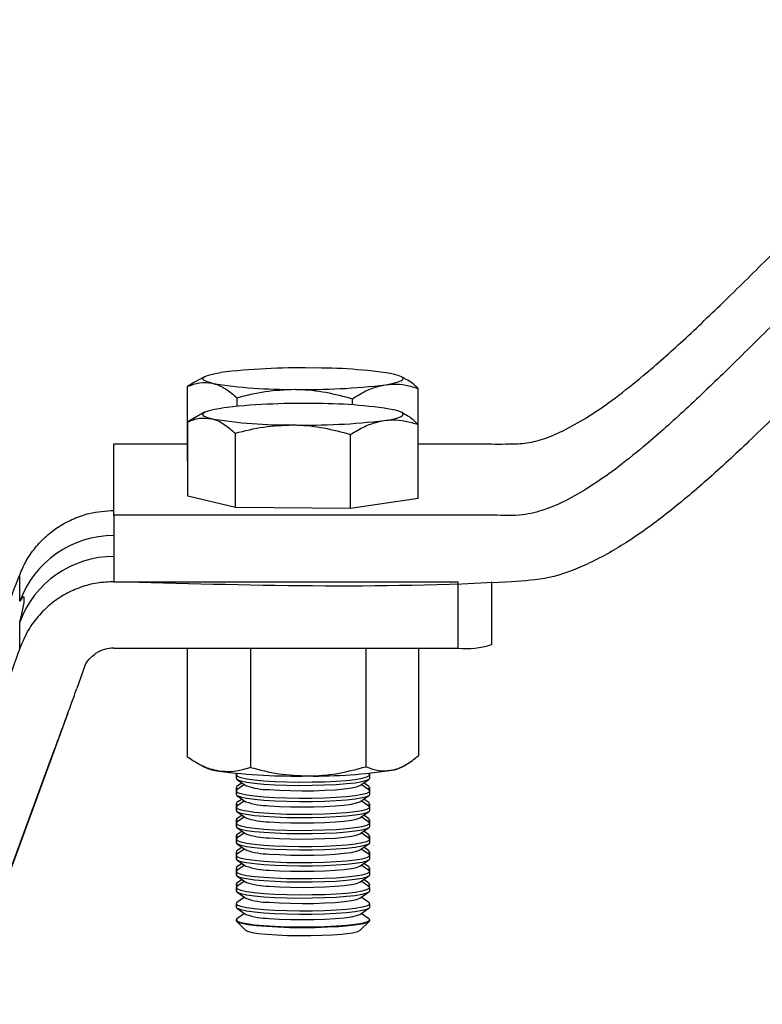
# Model space of a CAD drawing. Header units: millimetres. Extents: x 2 to 591, y 2 to 418.
# Tile 8 of 15: x 170 to 226, y 292 to 366. Entities that reach past the tile are written whole.
import ezdxf

# ---------------------------------------------------------------- set-up
doc = ezdxf.new("R2010")
doc.units = ezdxf.units.MM

msp = doc.modelspace()

# ---------------------------------------------------------------- linework, layer by layer
at = {"color": 7, "linetype": 'Continuous', "lineweight": 25}
for p, q in [((184.273, 339.325), (183.578, 338.933)), ((199.268, 339.181), (199.012, 339.325)), ((183.011, 333.037), (183.011, 338.585)), ((200.274, 332.887), (200.274, 338.435)), ((186.718, 337.116), (186.718, 337.751)), ((195.349, 337.208), (195.349, 337.677)), ((184.273, 336.661), (183.512, 336.232)), ((199.237, 336.535), (199.012, 336.661)), ((183.526, 336.238), (183.025, 335.938)), ((183.025, 330.39), (183.025, 335.938)), ((186.591, 329.549), (186.591, 335.097)), ((200.26, 330.207), (200.26, 335.756)), ((195.209, 329.458), (195.209, 335.006)), ((177.503, 328.967), (177.503, 334.294)), ((177.503, 334.294), (183.025, 334.294)), ((183.025, 333.034), (183.011, 333.037)), ((200.274, 332.887), (200.26, 332.885)), ((186.591, 329.549), (183.025, 330.39)), ((200.26, 330.207), (195.209, 329.458)), ((195.209, 329.458), (186.591, 329.549)), ((177.503, 328.967), (177.503, 323.995)), ((170.455, 322.53), (170.455, 324.507)), ((177.503, 323.995), (178.104, 323.995)), ((178.104, 323.995), (203.252, 323.995)), ((203.252, 319.024), (203.252, 323.995)), ((205.752, 323.995), (205.752, 319.29)), ((170.455, 318.997), (170.455, 320.974)), ((177.503, 319.024), (203.252, 319.024)), ((182.994, 319.024), (182.994, 310.881)), ((187.715, 319.024), (187.715, 310.107)), ((196.363, 319.024), (196.363, 310.156)), ((200.291, 319.024), (200.291, 310.978)), ((166.099, 292.389), (174.08, 314.192)), ((169.876, 302.751), (173.041, 311.397)), ((183.675, 310.452), (184.273, 310.115)), ((199.012, 310.115), (199.324, 310.291)), ((186.643, 309.668), (186.643, 309.551)), ((186.643, 309.542), (186.643, 309.295)), ((186.751, 309.657), (186.702, 309.623)), ((196.584, 309.623), (196.534, 309.657)), ((196.643, 309.551), (196.643, 309.668)), ((196.643, 309.295), (196.643, 309.542)), ((186.643, 308.594), (186.643, 308.347)), ((186.702, 309.213), (187.38, 308.746)), ((187.092, 308.944), (186.702, 308.676)), ((187.278, 308.816), (186.702, 308.419)), ((195.905, 308.746), (196.584, 309.213)), ((196.584, 308.419), (196.007, 308.816)), ((196.584, 308.676), (196.193, 308.944)), ((196.643, 308.347), (196.643, 308.594)), ((186.643, 308.338), (186.643, 308.091)), ((186.702, 308.009), (187.38, 307.542)), ((195.905, 307.542), (196.584, 308.009)), ((196.643, 308.091), (196.643, 308.338)), ((186.643, 307.391), (186.643, 307.144)), ((186.643, 307.134), (186.643, 306.887)), ((187.092, 307.741), (186.702, 307.472)), ((187.278, 307.613), (186.702, 307.216)), ((196.584, 307.216), (196.007, 307.613)), ((196.584, 307.472), (196.193, 307.741)), ((196.643, 307.144), (196.643, 307.391)), ((196.643, 306.887), (196.643, 307.134)), ((186.702, 306.806), (187.38, 306.339)), ((187.092, 306.537), (186.702, 306.268)), ((187.278, 306.409), (186.702, 306.012)), ((195.905, 306.339), (196.584, 306.806)), ((196.584, 306.012), (196.007, 306.409)), ((196.584, 306.268), (196.193, 306.537)), ((186.643, 306.187), (186.643, 305.94)), ((186.643, 305.931), (186.643, 305.684)), ((186.702, 305.602), (187.38, 305.135)), ((195.905, 305.135), (196.584, 305.602)), ((196.643, 305.94), (196.643, 306.187)), ((196.643, 305.684), (196.643, 305.931)), ((186.643, 304.983), (186.643, 304.736)), ((187.092, 305.333), (186.702, 305.065)), ((187.278, 305.205), (186.702, 304.809)), ((196.584, 304.809), (196.007, 305.205)), ((196.584, 305.065), (196.193, 305.333)), ((196.643, 304.736), (196.643, 304.983)), ((186.643, 304.727), (186.643, 304.48)), ((186.702, 304.398), (187.38, 303.931)), ((187.092, 304.13), (186.702, 303.861)), ((195.905, 303.931), (196.584, 304.398)), ((196.584, 303.861), (196.193, 304.13)), ((196.643, 304.48), (196.643, 304.727)), ((186.643, 303.78), (186.643, 303.533)), ((186.643, 303.523), (186.643, 303.276)), ((187.278, 304.002), (186.702, 303.605)), ((196.584, 303.605), (196.007, 304.002)), ((196.643, 303.533), (196.643, 303.78)), ((196.643, 303.276), (196.643, 303.523)), ((186.702, 303.195), (187.38, 302.728)), ((187.092, 302.926), (186.702, 302.658)), ((187.278, 302.798), (186.702, 302.401)), ((195.905, 302.728), (196.584, 303.195)), ((196.584, 302.401), (196.007, 302.798)), ((196.584, 302.658), (196.193, 302.926)), ((186.643, 302.576), (186.643, 302.329)), ((186.643, 302.32), (186.643, 302.073)), ((186.702, 301.991), (187.38, 301.524)), ((195.905, 301.524), (196.584, 301.991)), ((196.643, 302.329), (196.643, 302.576)), ((196.643, 302.073), (196.643, 302.32)), ((186.643, 301.372), (186.643, 301.33)), ((186.671, 301.273), (186.729, 301.216)), ((187.092, 301.723), (186.702, 301.454)), ((187.278, 301.594), (186.702, 301.198)), ((196.584, 301.198), (196.007, 301.594)), ((196.584, 301.454), (196.193, 301.723)), ((196.556, 301.216), (196.614, 301.273)), ((196.643, 301.33), (196.643, 301.372)), ((186.643, 301.116), (186.643, 300.869)), ((186.702, 300.788), (187.38, 300.32)), ((195.905, 300.32), (196.584, 300.788)), ((196.643, 300.869), (196.643, 301.116)), ((186.643, 299.912), (186.643, 299.665)), ((187.278, 300.391), (186.702, 299.994)), ((196.584, 299.994), (196.007, 300.391)), ((196.643, 299.665), (196.643, 299.912)), ((186.702, 299.584), (187.38, 299.117)), ((187.278, 299.187), (186.702, 298.79)), ((195.905, 299.117), (196.584, 299.584)), ((196.584, 298.79), (196.007, 299.187)), ((186.643, 298.709), (186.643, 298.667)), ((186.671, 298.609), (187.354, 297.934)), ((195.931, 297.934), (196.614, 298.609)), ((196.643, 298.667), (196.643, 298.709))]:
    msp.add_line(p, q, dxfattribs=at)
at = {"lineweight": -3}
msp.add_line((175.36, 317.78), (174.724, 316.005), dxfattribs=at)
at = {"color": 7, "linetype": 'Continuous', "lineweight": 25, "flags": 128}
for points in [[(184.864, 338.835), (184.503, 338.932), (184.264, 339.033), (184.152, 339.137), (184.167, 339.241), (184.311, 339.345), (184.58, 339.445), (184.97, 339.541), (185.474, 339.631)], [(197.812, 338.722), (198.316, 338.812), (198.705, 338.908), (198.974, 339.008), (199.118, 339.112), (199.133, 339.216), (199.021, 339.32), (198.782, 339.421), (198.421, 339.518)], [(184.808, 336.184), (184.463, 336.282), (184.242, 336.384), (184.146, 336.488), (184.179, 336.592), (184.34, 336.695), (184.626, 336.795), (185.032, 336.89), (185.551, 336.979)], [(197.735, 336.047), (198.254, 336.136), (198.659, 336.231), (198.945, 336.331), (199.106, 336.434), (199.139, 336.538), (199.044, 336.642), (198.822, 336.744), (198.477, 336.842)], [(186.702, 309.623), (186.643, 309.544), (186.729, 309.443), (186.993, 309.346), (187.426, 309.255), (188.01, 309.175), (188.726, 309.109)], [(186.643, 309.295), (186.729, 309.196), (186.993, 309.098), (187.426, 309.008), (188.01, 308.928), (188.726, 308.862)], [(188.726, 309.109), (189.548, 309.058), (190.445, 309.024), (191.385, 309.01), (192.335, 309.014), (193.259, 309.037), (194.125, 309.079), (194.902, 309.138), (195.561, 309.211), (196.078, 309.296), (196.434, 309.389), (196.618, 309.489), (196.622, 309.59), (196.584, 309.623)], [(188.726, 308.862), (189.548, 308.811), (190.445, 308.777), (191.385, 308.763), (192.335, 308.767), (193.259, 308.79), (194.125, 308.832), (194.902, 308.891), (195.561, 308.964), (196.078, 309.049), (196.434, 309.142), (196.618, 309.242), (196.643, 309.295)], [(186.702, 308.676), (186.643, 308.587), (186.747, 308.486), (186.777, 308.471)], [(189.127, 308.443), (189.884, 308.397), (190.712, 308.368), (191.579, 308.357), (192.449, 308.365), (193.285, 308.391), (194.054, 308.435), (194.725, 308.495), (195.269, 308.567), (195.665, 308.65), (195.896, 308.74), (195.905, 308.746)], [(196.508, 308.471), (196.626, 308.551), (196.613, 308.652), (196.584, 308.676)], [(186.702, 308.419), (186.643, 308.34), (186.729, 308.239), (186.993, 308.142), (187.426, 308.052), (188.01, 307.972), (188.726, 307.905)], [(186.643, 308.091), (186.729, 307.992), (186.993, 307.895), (187.426, 307.805), (188.01, 307.725), (188.726, 307.658)], [(188.726, 307.905), (189.548, 307.854), (190.445, 307.821), (191.385, 307.806), (192.335, 307.81), (193.259, 307.834), (194.125, 307.876), (194.902, 307.934), (195.561, 308.007), (196.078, 308.092), (196.434, 308.186), (196.618, 308.285), (196.622, 308.386), (196.584, 308.419)], [(188.726, 307.658), (189.548, 307.607), (190.445, 307.574), (191.385, 307.559), (192.335, 307.563), (193.259, 307.587), (194.125, 307.628), (194.902, 307.687), (195.561, 307.76), (196.078, 307.845), (196.434, 307.939), (196.618, 308.038), (196.643, 308.091)], [(186.702, 307.472), (186.643, 307.383), (186.747, 307.283), (186.777, 307.268)], [(186.702, 307.216), (186.643, 307.136), (186.729, 307.036), (186.993, 306.938), (187.426, 306.848), (188.01, 306.768), (188.726, 306.702)], [(188.726, 306.702), (189.548, 306.651), (190.445, 306.617), (191.385, 306.602), (192.335, 306.607), (193.259, 306.63), (194.125, 306.672), (194.902, 306.73), (195.561, 306.803), (196.078, 306.888), (196.434, 306.982), (196.618, 307.082), (196.622, 307.183), (196.584, 307.216)], [(189.127, 307.239), (189.884, 307.193), (190.712, 307.164), (191.579, 307.153), (192.449, 307.161), (193.285, 307.188), (194.054, 307.232), (194.725, 307.291), (195.269, 307.364), (195.665, 307.447), (195.896, 307.536), (195.905, 307.542)], [(196.508, 307.268), (196.626, 307.347), (196.613, 307.449), (196.584, 307.472)], [(186.643, 306.887), (186.729, 306.789), (186.993, 306.691), (187.426, 306.601), (188.01, 306.521), (188.726, 306.455)], [(188.726, 306.455), (189.548, 306.404), (190.445, 306.37), (191.385, 306.355), (192.335, 306.36), (193.259, 306.383), (194.125, 306.425), (194.902, 306.483), (195.561, 306.556), (196.078, 306.641), (196.434, 306.735), (196.618, 306.835), (196.643, 306.887)], [(189.127, 306.036), (189.884, 305.989), (190.712, 305.96), (191.579, 305.949), (192.449, 305.958), (193.285, 305.984), (194.054, 306.028), (194.725, 306.087), (195.269, 306.16), (195.665, 306.243), (195.896, 306.333), (195.905, 306.339)], [(186.702, 306.268), (186.643, 306.18), (186.747, 306.079), (186.777, 306.064)], [(186.702, 306.012), (186.643, 305.933), (186.729, 305.832), (186.993, 305.735), (187.426, 305.644), (188.01, 305.565), (188.726, 305.498)], [(186.643, 305.684), (186.729, 305.585), (186.993, 305.488), (187.426, 305.397), (188.01, 305.318), (188.726, 305.251)], [(188.726, 305.498), (189.548, 305.447), (190.445, 305.413), (191.385, 305.399), (192.335, 305.403), (193.259, 305.427), (194.125, 305.468), (194.902, 305.527), (195.561, 305.6), (196.078, 305.685), (196.434, 305.779), (196.618, 305.878), (196.622, 305.979), (196.584, 306.012)], [(188.726, 305.251), (189.548, 305.2), (190.445, 305.166), (191.385, 305.152), (192.335, 305.156), (193.259, 305.18), (194.125, 305.221), (194.902, 305.28), (195.561, 305.353), (196.078, 305.438), (196.434, 305.531), (196.618, 305.631), (196.643, 305.684)], [(196.508, 306.064), (196.626, 306.144), (196.613, 306.245), (196.584, 306.268)], [(186.702, 305.065), (186.643, 304.976), (186.747, 304.875), (186.777, 304.861)], [(189.127, 304.832), (189.884, 304.786), (190.712, 304.757), (191.579, 304.746), (192.449, 304.754), (193.285, 304.78), (194.054, 304.824), (194.725, 304.884), (195.269, 304.957), (195.665, 305.039), (195.896, 305.129), (195.905, 305.135)], [(196.508, 304.861), (196.626, 304.94), (196.613, 305.041), (196.584, 305.065)], [(186.702, 304.809), (186.643, 304.729), (186.729, 304.628), (186.993, 304.531), (187.426, 304.441), (188.01, 304.361), (188.726, 304.294)], [(186.643, 304.48), (186.729, 304.381), (186.993, 304.284), (187.426, 304.194), (188.01, 304.114), (188.726, 304.047)], [(188.726, 304.294), (189.548, 304.243), (190.445, 304.21), (191.385, 304.195), (192.335, 304.199), (193.259, 304.223), (194.125, 304.265), (194.902, 304.323), (195.561, 304.396), (196.078, 304.481), (196.434, 304.575), (196.618, 304.674), (196.622, 304.776), (196.584, 304.809)], [(188.726, 304.047), (189.548, 303.996), (190.445, 303.963), (191.385, 303.948), (192.335, 303.952), (193.259, 303.976), (194.125, 304.018), (194.902, 304.076), (195.561, 304.149), (196.078, 304.234), (196.434, 304.328), (196.618, 304.427), (196.643, 304.48)], [(186.702, 303.861), (186.643, 303.772), (186.747, 303.672), (186.777, 303.657)], [(186.702, 303.605), (186.643, 303.525), (186.729, 303.425), (186.993, 303.327), (187.426, 303.237), (188.01, 303.157), (188.726, 303.091)], [(188.726, 303.091), (189.548, 303.04), (190.445, 303.006), (191.385, 302.991), (192.335, 302.996), (193.259, 303.019), (194.125, 303.061), (194.902, 303.119), (195.561, 303.192), (196.078, 303.277), (196.434, 303.371), (196.618, 303.471), (196.622, 303.572), (196.584, 303.605)], [(189.127, 303.628), (189.884, 303.582), (190.712, 303.553), (191.579, 303.542), (192.449, 303.55), (193.285, 303.577), (194.054, 303.621), (194.725, 303.68), (195.269, 303.753), (195.665, 303.836), (195.896, 303.925), (195.905, 303.931)], [(196.508, 303.657), (196.626, 303.736), (196.613, 303.838), (196.584, 303.861)], [(186.643, 303.276), (186.729, 303.178), (186.993, 303.08), (187.426, 302.99), (188.01, 302.91), (188.726, 302.844)], [(186.702, 302.658), (186.643, 302.569), (186.747, 302.468), (186.777, 302.453)], [(188.726, 302.844), (189.548, 302.793), (190.445, 302.759), (191.385, 302.744), (192.335, 302.749), (193.259, 302.772), (194.125, 302.814), (194.902, 302.872), (195.561, 302.945), (196.078, 303.03), (196.434, 303.124), (196.618, 303.224), (196.643, 303.276)], [(189.127, 302.425), (189.884, 302.378), (190.712, 302.349), (191.579, 302.339), (192.449, 302.347), (193.285, 302.373), (194.054, 302.417), (194.725, 302.477), (195.269, 302.549), (195.665, 302.632), (195.896, 302.722), (195.905, 302.728)], [(196.508, 302.453), (196.626, 302.533), (196.613, 302.634), (196.584, 302.658)], [(186.702, 302.401), (186.643, 302.322), (186.729, 302.221), (186.993, 302.124), (187.426, 302.033), (188.01, 301.954), (188.726, 301.887)], [(186.643, 302.073), (186.729, 301.974), (186.993, 301.877), (187.426, 301.786), (188.01, 301.707), (188.726, 301.64)], [(188.726, 301.887), (189.548, 301.836), (190.445, 301.803), (191.385, 301.788), (192.335, 301.792), (193.259, 301.816), (194.125, 301.857), (194.902, 301.916), (195.561, 301.989), (196.078, 302.074), (196.434, 302.168), (196.618, 302.267), (196.622, 302.368), (196.584, 302.401)], [(188.726, 301.64), (189.548, 301.589), (190.445, 301.556), (191.385, 301.541), (192.335, 301.545), (193.259, 301.569), (194.125, 301.61), (194.902, 301.669), (195.561, 301.742), (196.078, 301.827), (196.434, 301.921), (196.618, 302.02), (196.643, 302.073)], [(186.702, 301.454), (186.643, 301.365), (186.747, 301.264), (186.777, 301.25)], [(186.643, 301.33), (186.652, 301.297), (186.741, 301.225)], [(186.702, 301.198), (186.643, 301.118), (186.729, 301.017), (186.993, 300.92), (187.426, 300.83), (188.01, 300.75), (188.726, 300.683)], [(188.726, 300.683), (189.548, 300.632), (190.445, 300.599), (191.385, 300.584), (192.335, 300.589), (193.259, 300.612), (194.125, 300.654), (194.902, 300.712), (195.561, 300.785), (196.078, 300.87), (196.434, 300.964), (196.618, 301.063), (196.622, 301.165), (196.584, 301.198)], [(189.127, 301.221), (189.884, 301.175), (190.712, 301.146), (191.579, 301.135), (192.449, 301.143), (193.285, 301.169), (194.054, 301.213), (194.725, 301.273), (195.269, 301.346), (195.665, 301.428), (195.896, 301.518), (195.905, 301.524)], [(196.508, 301.25), (196.626, 301.329), (196.613, 301.43), (196.584, 301.454)], [(196.544, 301.225), (196.64, 301.312), (196.643, 301.33)], [(186.643, 300.869), (186.729, 300.77), (186.993, 300.673), (187.426, 300.583), (188.01, 300.503), (188.726, 300.436)], [(188.726, 300.436), (189.548, 300.385), (190.445, 300.352), (191.385, 300.337), (192.335, 300.341), (193.259, 300.365), (194.125, 300.407), (194.902, 300.465), (195.561, 300.538), (196.078, 300.623), (196.434, 300.717), (196.618, 300.816), (196.643, 300.869)], [(186.702, 299.994), (186.643, 299.915), (186.729, 299.814), (186.993, 299.716), (187.426, 299.626), (188.01, 299.546), (188.726, 299.48)], [(188.726, 299.48), (189.548, 299.429), (190.445, 299.395), (191.385, 299.38), (192.335, 299.385), (193.259, 299.408), (194.125, 299.45), (194.902, 299.508), (195.561, 299.581), (196.078, 299.666), (196.434, 299.76), (196.618, 299.86), (196.622, 299.961), (196.584, 299.994)], [(189.127, 300.018), (189.884, 299.971), (190.712, 299.942), (191.579, 299.931), (192.449, 299.939), (193.285, 299.966), (194.054, 300.01), (194.725, 300.069), (195.269, 300.142), (195.665, 300.225), (195.896, 300.314), (195.905, 300.32)], [(186.643, 299.665), (186.729, 299.567), (186.993, 299.469), (187.426, 299.379), (188.01, 299.299), (188.726, 299.233)], [(188.726, 299.233), (189.548, 299.182), (190.445, 299.148), (191.385, 299.133), (192.335, 299.138), (193.259, 299.161), (194.125, 299.203), (194.902, 299.261), (195.561, 299.334), (196.078, 299.419), (196.434, 299.513), (196.618, 299.613), (196.643, 299.665)], [(189.127, 298.814), (189.884, 298.768), (190.712, 298.738), (191.579, 298.728), (192.449, 298.736), (193.285, 298.762), (194.054, 298.806), (194.725, 298.866), (195.269, 298.938), (195.665, 299.021), (195.896, 299.111), (195.905, 299.117)], [(186.702, 298.79), (186.643, 298.711), (186.729, 298.61), (186.993, 298.513), (187.426, 298.423), (188.01, 298.343), (188.726, 298.276)], [(186.643, 298.667), (186.647, 298.643), (186.779, 298.543), (187.086, 298.447), (187.558, 298.359), (188.178, 298.282), (188.923, 298.22), (189.766, 298.173), (190.677, 298.144), (191.623, 298.134), (192.569, 298.143), (193.483, 298.171), (194.329, 298.217), (195.079, 298.28), (195.704, 298.356)], [(188.726, 298.276), (189.548, 298.225), (190.445, 298.192), (191.385, 298.177), (192.335, 298.181), (193.259, 298.205), (194.125, 298.246), (194.902, 298.305), (195.561, 298.378), (196.078, 298.463), (196.434, 298.557), (196.618, 298.656), (196.622, 298.757), (196.584, 298.79)], [(195.704, 298.356), (196.183, 298.443), (196.497, 298.539), (196.636, 298.639), (196.643, 298.667)], [(187.354, 297.934), (187.509, 297.852), (187.841, 297.766), (188.329, 297.689), (188.953, 297.624), (189.686, 297.574), (190.5, 297.54), (191.361, 297.525), (192.233, 297.528), (193.081, 297.55), (193.87, 297.59), (194.568, 297.646), (195.146, 297.715)]]:
    msp.add_lwpolyline(points, dxfattribs=at)
at = {"color": 7, "linetype": 'Continuous', "lineweight": 25}
for centre, radius, start, end in [((191.251, 292.465), 47.518, 88.7931, 96.98362), ((192.741, 304.51), 35.466, 80.78407, 90.78996), ((190.544, 373.843), 35.466, 260.78407, 270.78996), ((192.034, 385.888), 47.518, 268.7931, 276.98362), ((191.306, 288.572), 48.748, 88.73202, 96.78091), ((192.84, 303.208), 34.103, 80.48564, 90.76426), ((190.445, 369.818), 34.103, 260.48564, 270.76426), ((191.979, 384.454), 48.748, 268.73202, 276.78091), ((177.491, 319.939), 7.498, 89.90901, 159.78396), ((177.491, 318.383), 7.498, 89.90901, 159.78396), ((177.502, 316.513), 2.51, 89.98828, 122.9635), ((203.87, 325.09), 6.097, 264.18365, 287.97939), ((185.782, 313.618), 3.814, 246.69278, 263.56355), ((198, 312.152), 2.275, 278.26354, 296.42887), ((191.154, 354.958), 45.501, 262.67786, 271.11462), ((192.591, 347.102), 37.641, 269.15911, 278.76488), ((189.144, 313.729), 5.286, 250.50723, 269.81244), ((189.144, 312.525), 5.286, 250.50723, 269.81244), ((189.144, 311.321), 5.286, 250.50723, 269.81244), ((189.144, 310.118), 5.286, 250.50723, 269.81244), ((189.144, 308.914), 5.286, 250.50723, 269.81244), ((189.144, 307.711), 5.286, 250.50723, 269.81244), ((189.144, 306.507), 5.286, 250.50723, 269.81244), ((189.144, 305.303), 5.286, 250.50723, 269.81244), ((189.144, 304.1), 5.286, 250.50723, 269.81244), ((195.104, 299.382), 1.667, 271.43301, 299.7204)]:
    msp.add_arc(centre, radius, start, end, dxfattribs=at)
for centre, major_axis, start_param, end_param in [((172.618, 332.506), (7.428, 20.498), 4.172638, 4.323964), ((160.418, 294.334), (10.336, 28.523), 5.930108, 6.447617), ((172.618, 322.816), (7.428, 20.498), 1.770575, 1.921901), ((173.077, 312.516), (3.805, 10.499), 4.961506, 5.063494)]:
    msp.add_ellipse(centre, major_axis=major_axis, ratio=0.034282, start_param=start_param, end_param=end_param, dxfattribs=at)
for points, knots in [([(200.26, 334.294), (200.405, 334.294), (201.258, 334.294), (202.82, 334.293), (204.947, 334.297), (206.805, 334.285), (208.424, 334.314), (209.849, 334.716), (211.415, 335.398), (213.18, 336.427), (215.115, 337.785), (217.461, 339.663), (220.198, 342.105), (223.334, 345.107), (226.651, 348.388), (230.151, 351.855), (233.842, 355.414), (237.738, 358.973), (241.857, 362.44), (246.207, 365.71), (250.768, 368.64), (255.541, 371.019), (260.468, 372.786), (265.117, 373.881), (269.465, 374.527), (273.514, 374.823), (277.666, 374.78), (281.875, 374.343), (286.088, 373.447), (290.235, 372.031), (294.175, 370.044), (298.219, 367.308), (302.31, 363.865), (306.497, 359.8), (310.547, 355.58), (314.566, 351.36), (318.637, 347.298), (322.498, 343.844), (326.146, 341.042), (329.546, 338.845), (333.109, 337.014), (336.548, 335.721), (339.835, 334.887), (342.965, 334.403), (346.413, 334.259), (349.978, 334.302), (352.44, 334.297), (353.606, 334.294)], [0, 0, 0, 0, 0.002404, 0.014177, 0.02595, 0.037723, 0.045103, 0.052711, 0.062129, 0.073468, 0.086628, 0.101448, 0.123475, 0.147708, 0.173746, 0.201218, 0.229787, 0.259158, 0.289091, 0.319406, 0.349693, 0.379177, 0.407902, 0.436512, 0.458393, 0.480893, 0.503885, 0.527288, 0.551081, 0.575312, 0.599921, 0.62423, 0.65642, 0.688825, 0.721401, 0.753883, 0.785925, 0.817212, 0.840075, 0.862446, 0.884495, 0.906564, 0.923373, 0.940773, 0.959091, 0.98063, 1, 1, 1, 1]), ([(376.364, 328.967), (368.543, 328.957), (359.493, 328.945), (349.251, 328.978), (345.799, 328.928), (342.593, 329.126), (339.659, 329.601), (336.493, 330.415), (333.109, 331.687), (329.546, 333.517), (326.146, 335.715), (322.498, 338.517), (318.637, 341.97), (314.566, 346.033), (310.547, 350.253), (306.497, 354.473), (302.31, 358.538), (298.219, 361.98), (294.175, 364.717), (290.235, 366.704), (286.088, 368.12), (281.875, 369.016), (277.666, 369.453), (273.514, 369.495), (269.465, 369.2), (265.117, 368.554), (260.468, 367.459), (255.541, 365.692), (250.768, 363.313), (246.207, 360.383), (241.857, 357.113), (237.738, 353.646), (233.842, 350.087), (230.151, 346.528), (226.651, 343.061), (223.334, 339.78), (220.198, 336.778), (217.461, 334.336), (215.115, 332.458), (213.181, 331.099), (211.415, 330.073), (209.752, 329.34), (207.933, 328.887), (205.73, 328.997), (203.208, 328.958), (200.501, 328.969), (197.796, 328.966), (195.09, 328.967), (188.325, 328.966), (182.463, 328.967), (177.503, 328.967)], [0, 0, 0, 0, 0.103773, 0.12008, 0.135903, 0.149582, 0.162637, 0.175285, 0.192912, 0.210522, 0.228389, 0.246649, 0.271638, 0.29723, 0.323172, 0.349191, 0.375072, 0.400782, 0.420197, 0.439853, 0.459205, 0.478209, 0.4969, 0.515264, 0.533234, 0.55071, 0.573561, 0.596503, 0.620052, 0.644242, 0.668454, 0.692361, 0.715819, 0.738637, 0.760578, 0.781375, 0.80073, 0.818322, 0.830158, 0.84067, 0.849726, 0.857248, 0.864752, 0.874344, 0.886311, 0.898278, 0.910246, 0.922213, 0.93418, 1, 1, 1, 1]), ([(376.364, 323.995), (367.605, 324.034), (357.469, 324.078), (346.002, 323.954), (342.02, 324.162), (338.229, 324.802), (334.648, 325.786), (330.958, 327.204), (327.188, 329.119), (323.379, 331.562), (319.793, 334.305), (316.392, 337.273), (313.141, 340.394), (310.003, 343.595), (306.808, 346.945), (303.529, 350.364), (300.114, 353.744), (296.65, 356.834), (293.073, 359.536), (289.28, 361.703), (285.248, 363.201), (280.843, 364.17), (276.133, 364.574), (271.231, 364.41), (266.481, 363.762), (261.914, 362.689), (257.512, 361.111), (253.104, 358.912), (248.717, 356.063), (244.355, 352.732), (240.163, 349.138), (236.157, 345.413), (232.321, 341.667), (228.642, 338.01), (225.194, 334.637), (221.954, 331.633), (218.911, 329.066), (215.946, 326.914), (213.039, 325.282), (210.157, 324.177), (198.251, 323.398), (187.408, 323.71), (177.503, 323.995)], [0, 0, 0, 0, 0.116233, 0.134492, 0.152171, 0.169066, 0.185407, 0.201387, 0.221484, 0.241466, 0.26145, 0.281468, 0.301481, 0.321403, 0.341116, 0.363097, 0.384451, 0.405035, 0.424809, 0.443957, 0.462852, 0.4817, 0.503654, 0.52541, 0.546644, 0.567177, 0.587575, 0.608598, 0.632466, 0.656987, 0.681538, 0.705884, 0.72976, 0.752873, 0.774922, 0.793947, 0.811637, 0.827852, 0.842559, 0.855908, 0.868353, 1, 1, 1, 1]), ([(183.573, 338.927), (183.563, 338.923), (183.373, 338.833), (183.187, 338.706), (183.011, 338.585)], [0, 0, 0, 0, 0.050376, 1, 1, 1, 1]), ([(183.011, 338.585), (183.312, 338.704), (183.919, 338.943), (184.547, 338.871), (184.864, 338.835)], [0, 0, 0, 0, 0.495458, 1, 1, 1, 1]), ([(184.864, 338.835), (184.908, 338.824), (185.241, 338.743), (185.868, 338.456), (186.433, 337.988), (186.718, 337.751)], [0, 0, 0, 0, 0.070104, 0.530791, 1, 1, 1, 1]), ([(195.349, 337.677), (195.526, 337.789), (196.015, 338.097), (196.835, 338.504), (197.485, 338.649), (197.812, 338.722)], [0, 0, 0, 0, 0.220542, 0.607743, 1, 1, 1, 1]), ([(197.812, 338.722), (198.011, 338.744), (198.526, 338.801), (199.353, 338.72), (199.966, 338.531), (200.274, 338.435)], [0, 0, 0, 0, 0.239357, 0.617579, 1, 1, 1, 1]), ([(200.274, 338.435), (199.975, 338.709), (199.641, 339.015), (199.296, 339.153), (199.26, 339.167)], [0, 0, 0, 0, 0.897401, 1, 1, 1, 1]), ([(186.718, 337.751), (187.418, 337.932), (188.833, 338.295), (190.296, 338.352), (191.033, 338.38)], [0, 0, 0, 0, 0.495458, 1, 1, 1, 1]), ([(191.033, 338.38), (191.136, 338.378), (191.91, 338.366), (193.371, 338.207), (194.686, 337.855), (195.349, 337.677)], [0, 0, 0, 0, 0.070104, 0.530791, 1, 1, 1, 1]), ([(200.26, 335.756), (199.972, 336.028), (199.632, 336.348), (199.28, 336.493), (199.226, 336.515)], [0, 0, 0, 0, 0.847574, 1, 1, 1, 1]), ([(183.025, 335.938), (183.315, 336.056), (183.899, 336.294), (184.503, 336.221), (184.808, 336.184)], [0, 0, 0, 0, 0.495458, 1, 1, 1, 1]), ([(184.808, 336.184), (184.85, 336.173), (185.17, 336.092), (185.774, 335.804), (186.317, 335.334), (186.591, 335.097)], [0, 0, 0, 0, 0.070104, 0.530791, 1, 1, 1, 1]), ([(195.209, 335.006), (195.391, 335.118), (195.891, 335.426), (196.733, 335.831), (197.399, 335.974), (197.735, 336.047)], [0, 0, 0, 0, 0.220542, 0.607743, 1, 1, 1, 1]), ([(197.735, 336.047), (197.939, 336.069), (198.467, 336.124), (199.316, 336.041), (199.944, 335.851), (200.26, 335.756)], [0, 0, 0, 0, 0.239357, 0.617579, 1, 1, 1, 1]), ([(186.591, 335.097), (187.291, 335.276), (188.703, 335.637), (190.163, 335.691), (190.9, 335.718)], [0, 0, 0, 0, 0.495458, 1, 1, 1, 1]), ([(190.9, 335.718), (191.002, 335.716), (191.776, 335.702), (193.234, 335.541), (194.547, 335.185), (195.209, 335.006)], [0, 0, 0, 0, 0.070104, 0.530791, 1, 1, 1, 1]), ([(170.455, 324.507), (170.608, 324.859), (170.913, 325.564), (171.594, 326.545), (172.427, 327.418), (173.4, 328.158), (174.486, 328.729), (175.851, 329.208), (176.883, 329.28), (177.503, 329.322)], [0, 0, 0, 0, 0.133035, 0.266058, 0.399083, 0.532121, 0.665502, 0.79889, 1, 1, 1, 1]), ([(177.503, 323.995), (177.083, 323.974), (176.243, 323.933), (175.017, 323.607), (173.864, 323.091), (172.814, 322.39), (171.907, 321.521), (171.053, 320.406), (170.673, 319.511), (170.455, 318.997)], [0, 0, 0, 0, 0.136496, 0.272989, 0.40953, 0.546059, 0.681556, 0.817044, 1, 1, 1, 1]), ([(175.334, 317.738), (175.465, 317.946), (175.677, 318.281), (176.009, 318.526), (176.136, 318.62)], [0, 0, 0, 0, 0.617714, 1, 1, 1, 1]), ([(173.041, 311.397), (173.262, 311.99), (173.709, 313.191), (174.144, 314.377), (174.364, 314.978)], [0, 0, 0, 0, 0.493474, 1, 1, 1, 1]), ([(185.355, 309.828), (185.14, 309.874), (184.635, 309.982), (183.843, 310.331), (183.278, 310.697), (182.994, 310.881)], [0, 0, 0, 0, 0.268407, 0.632373, 1, 1, 1, 1]), ([(198.327, 309.901), (198.373, 309.911), (198.726, 309.991), (199.391, 310.276), (199.989, 310.742), (200.291, 310.978)], [0, 0, 0, 0, 0.070104, 0.530791, 1, 1, 1, 1]), ([(187.715, 310.107), (187.516, 310.041), (187.034, 309.881), (186.246, 309.743), (185.653, 309.799), (185.355, 309.828)], [0, 0, 0, 0, 0.257243, 0.62638, 1, 1, 1, 1]), ([(187.715, 310.107), (188.417, 309.925), (189.834, 309.557), (191.299, 309.496), (192.039, 309.465)], [0, 0, 0, 0, 0.495458, 1, 1, 1, 1]), ([(192.039, 309.465), (192.141, 309.467), (192.917, 309.477), (194.381, 309.631), (195.698, 309.98), (196.363, 310.156)], [0, 0, 0, 0, 0.070104, 0.530791, 1, 1, 1, 1]), ([(196.363, 310.156), (196.682, 310.036), (197.325, 309.795), (197.991, 309.865), (198.327, 309.901)], [0, 0, 0, 0, 0.495458, 1, 1, 1, 1])]:
    msp.add_open_spline(points, degree=3, knots=knots, dxfattribs=at)

doc.saveas('drawing.dxf')
